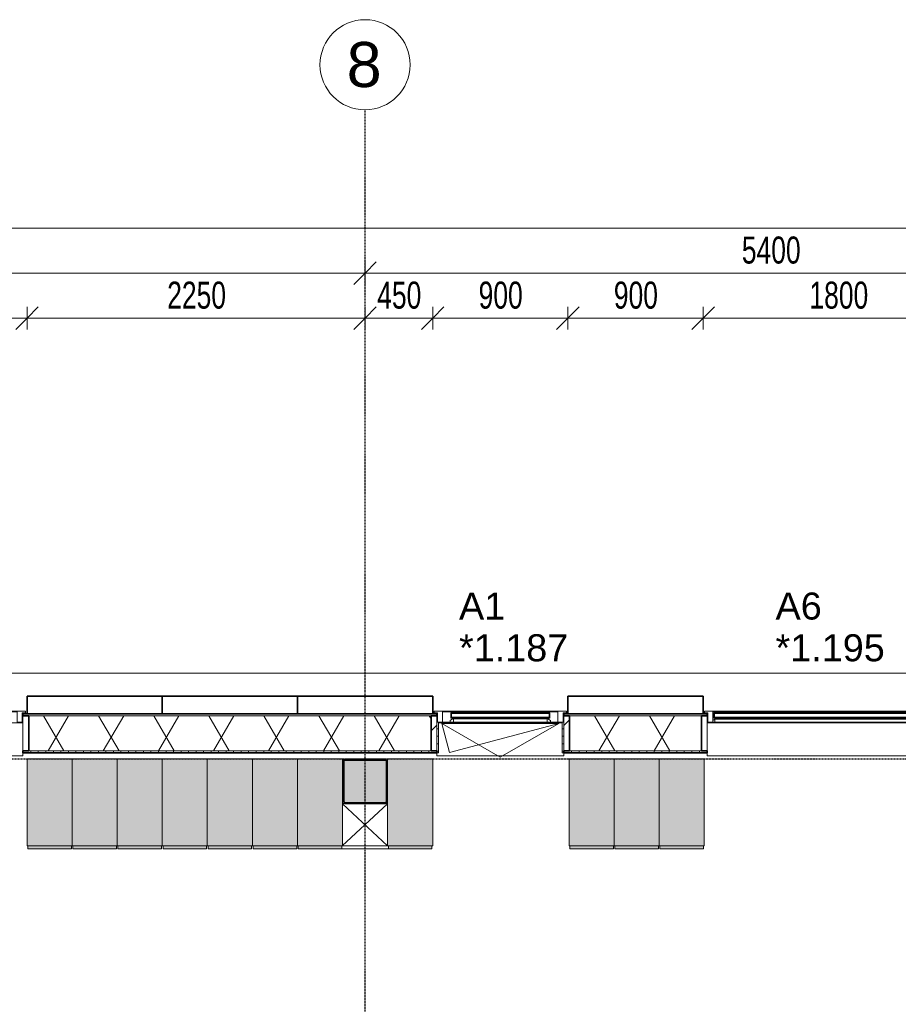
# Model space of a CAD drawing. Header units: millimetres. Extents: x -80560 to 110805, y -11020 to 52719.
# Tile 146 of 184: x 75796 to 81644, y 46166 to 52719. Entities that reach past the tile are written whole.
import ezdxf

# ---------------------------------------------------------------- set-up
doc = ezdxf.new("R2010")
doc.units = ezdxf.units.MM
doc.linetypes.add('CENTER2', pattern=[20, 8, -4, 4, -4])
doc.linetypes.add('DASHED2-1', pattern=[3, 2, -1])
for name, color, linetype, lineweight in [('A-ANNO-DIMS', 211, 'Continuous', 9), ('A-ANNO-DIMS-100', 211, 'Continuous', 9), ('A-DETL', 90, 'Continuous', 18), ('A-FLOR-OVHD', 1, 'DASHED2-1', 18), ('A-GENM', 13, 'Continuous', 18), ('A-GLAZ', 151, 'Continuous', 18), ('A-GLAZ-IDEN', 152, 'Continuous', 18), ('A-GLAZ-SILL', 1, 'Continuous', 18), ('A-WALL', 113, 'Continuous', 35), ('A-WALL-PATT', 111, 'Continuous', 35), ('S-COLS', 52, 'Continuous', 18), ('S-GRID', 1, 'Continuous', 9), ('S-GRID-IDEN', 1, 'Continuous', 9)]:
    doc.layers.add(name, color=color, linetype=linetype, lineweight=lineweight)
doc.styles.add('Arial', font='arial.ttf', dxfattribs={"height": 180})
doc.styles.add('Arial_4', font='arial.ttf', dxfattribs={"height": 300})
doc.styles.add('Arial_5', font='arial.ttf', dxfattribs={"width": 0.7, "height": 180})
doc.dimstyles.new('n3o_1_8', dxfattribs={"dimscale": 304.8, "dimtxt": 183.646692, "dimasz": 0.492126, "dimexe": 0.246063, "dimexo": 0.0625, "dimgap": 0.032808, "dimtad": 1, "dimdec": 0, "dimdsep": 46, "dimtxsty": 'Arial_5', "dimblk1": 'OBLIQUE', "dimblk2": 'OBLIQUE', "dimsah": 1, "dimcen": 0.09, "dimdle": 0.246063, "dimazin": 0, "dimtfac": 1, "dimtdec": 4, "dimtix": 1, "dimtmove": 0, "dimatfit": 3, "dimfxl": 0.246063, "dimfxlon": 1, "dimtvp": 1, "dimtolj": 1, "dimtzin": 0, "dimarcsym": 2})
pattern_1 = [(45, (0, 0), (-141.42136, 141.42136), [])]
pattern_2 = [(0, (0, 0), (0, 50), [])]

# ---------------------------------------------------------------- blocks, each defined once
blk = doc.blocks.new('NLRS_28_SCO_UN_staalkolom koker betongevuld_gen_CGA - kolom A-V323-DO_01 eerste verdieping')
at = {"layer": 'S-COLS', "lineweight": 5}
h = blk.add_hatch(dxfattribs=at)
h.set_pattern_fill('FP_138', color=256, style=0, pattern_type=2)
h.set_pattern_definition([(45, (-53200, -47650), (-99.99975, 99.99975), []), (45, (-53115, -47650), (-99.99975, 99.99975), []), (45, (-53110, -47650), (-99.99975, 99.99975), []), (45, (-53105, -47650), (-99.99975, 99.99975), []), (45, (-53100, -47650), (-99.99975, 99.99975), []), (45, (-53095, -47650), (-99.99975, 99.99975), []), (45, (-53090, -47650), (-99.99975, 99.99975), []), (45, (-53085, -47650), (-99.99975, 99.99975), [])])
h.paths.add_polyline_path([(-138, -150), (138, -150), (146.5, -146.5), (150, -138), (150, 138), (146.5, 146.5), (138, 150), (-138, 150), (-146.5, 146.5), (-150, 138), (-150, -138), (-146.5, -146.5)], flags=0)
h.paths.add_polyline_path([(134, -142), (-134, -142), (-139.7, -139.7), (-142, -134), (-142, 134), (-139.7, 139.7), (-134, 142), (134, 142), (139.7, 139.7), (142, 134), (142, -134), (139.7, -139.7)], flags=0)
at = {"layer": 'S-COLS', "lineweight": 9}
blk.add_hatch(color=256, dxfattribs=at).paths.add_polyline_path([(134, -142), (139.7, -139.7), (142, -134), (142, 134), (139.7, 139.7), (134, 142), (-134, 142), (-139.7, 139.7), (-142, 134), (-142, -134), (-139.7, -139.7), (-134, -142)], flags=0)
at = {"layer": 'S-COLS', "lineweight": 35}
for p, q in [((-142, 134), (-142, -134)), ((134, 142), (-134, 142)), ((142, -134), (142, 134)), ((-134, -142), (134, -142))]:
    blk.add_line(p, q, dxfattribs=at)
at = {"layer": 'S-COLS'}
for p, q in [((-142, -134), (-142, 134)), ((138, 150), (-138, 150)), ((-134, 142), (134, 142)), ((142, 134), (142, -134)), ((-138, -150), (138, -150)), ((134, -142), (-134, -142))]:
    blk.add_line(p, q, dxfattribs=at)
for centre, radius, start, end in [((-138, 138), 12, 90, 180), ((-134, 134), 8, 90, 180), ((134, 134), 8, 0, 90), ((138, 138), 12, 0, 90), ((-138, -138), 12, 180, 270), ((-134, -134), 8, 180, 270), ((134, -134), 8, 270, 0), ((138, -138), 12, 270, 360)]:
    blk.add_arc(centre, radius, start, end, dxfattribs=at)
at = {"layer": 'S-COLS', "lineweight": 35}
for centre, start, end in [((-134, 134), 90, 180), ((134, 134), 360, 90), ((-134, -134), 180, 270), ((134, -134), 270, 360)]:
    blk.add_arc(centre, 8, start, end, dxfattribs=at)
blk = doc.blocks.new('19112_SW_LeonardoCollege_R2020_rvt-1-DO_01 eerste verdieping')
at = {"color": 9, "lineweight": 9}
blk.add_blockref('NLRS_28_SCO_UN_staalkolom koker betongevuld_gen_CGA - kolom A-V323-DO_01 eerste verdieping', (53200, 47650), dxfattribs=at)
blk = doc.blocks.new('Basic Wall _ 41_WA_n3o_cladding_vertikaal_random_100mm_oorspronkelijk - ___-31301000-DO_01 eerste verdieping')
at = {"layer": 'A-WALL', "lineweight": 18}
for p, q in [((13029, 48371), (79171, 48371)), ((50950, 48101), (50918, 48101)), ((53682, 48101), (53650, 48101)), ((54550, 48101), (54518, 48101)), ((55482, 48101), (55450, 48101)), ((50923, 48099), (50918, 48099)), ((53682, 48099), (53677, 48099)), ((54523, 48099), (54518, 48099)), ((55482, 48099), (55477, 48099))]:
    blk.add_line(p, q, dxfattribs=at)
blk = doc.blocks.new('NLRS_41_GM_WPB_spouwlat-SH_generiek_ISR - 235x38-V84-DO_01 eerste verdieping')
at = {"layer": 'A-GENM'}
for p, q in [((50961, 48087), (50923, 48087)), ((50923, 48087), (50923, 47852)), ((50961, 47852), (50961, 48087)), ((50923, 47852), (50961, 47852))]:
    blk.add_line(p, q, dxfattribs=at)
blk = doc.blocks.new('NLRS_41_GM_WPB_spouwlat-SH_generiek_ISR - 235x38-V90-DO_01 eerste verdieping')
at = {"layer": 'A-GENM'}
h = blk.add_hatch(dxfattribs=at)
h.set_pattern_fill('FP_52', color=256, style=0, pattern_type=2)
h.set_pattern_definition(pattern_1)
h.paths.add_polyline_path([(53677, 47852), (53677, 48087), (53639, 48087), (53639, 47852)], flags=0)
for p, q in [((53677, 48087), (53639, 48087)), ((53639, 48087), (53639, 47852)), ((53677, 47852), (53677, 48087)), ((53639, 47852), (53677, 47852))]:
    blk.add_line(p, q, dxfattribs=at)
blk = doc.blocks.new('NLRS_41_GM_WPB_spouwlat-SH_generiek_ISR - 235x38-V91-DO_01 eerste verdieping')
at = {"layer": 'A-GENM'}
h = blk.add_hatch(dxfattribs=at)
h.set_pattern_fill('FP_52', color=256, style=0, pattern_type=2)
h.set_pattern_definition(pattern_1)
h.paths.add_polyline_path([(54561, 47852), (54561, 48087), (54523, 48087), (54523, 47852)], flags=0)
for p, q in [((54561, 48087), (54523, 48087)), ((54523, 48087), (54523, 47852)), ((54561, 47852), (54561, 48087)), ((54523, 47852), (54561, 47852))]:
    blk.add_line(p, q, dxfattribs=at)
blk = doc.blocks.new('41_dagkanten_SH_generiek_ISR - 12x204_5-V92-DO_01 eerste verdieping')
at = {"layer": 'A-GENM'}
h = blk.add_hatch(dxfattribs=at)
h.set_pattern_fill('FP_53', color=256, style=0, pattern_type=2)
h.set_pattern_definition(pattern_2)
h.paths.add_polyline_path([(54511, 47839.5), (54523, 47839.5), (54523, 48044), (54511, 48044), (54511, 47914.3)], flags=0)
for p, q in [((54511, 48044), (54511, 47839.5)), ((54523, 48044), (54518, 48044)), ((54523, 47839.5), (54523, 48044)), ((54511, 47839.5), (54523, 47839.5))]:
    blk.add_line(p, q, dxfattribs=at)
blk = doc.blocks.new('41_dagkanten_SH_generiek_ISR - 12x204_5-V93-DO_01 eerste verdieping')
at = {"layer": 'A-GENM'}
h = blk.add_hatch(dxfattribs=at)
h.set_pattern_fill('FP_53', color=256, style=0, pattern_type=2)
h.set_pattern_definition(pattern_2)
h.paths.add_polyline_path([(53677, 47839.5), (53689, 47839.5), (53689, 48044), (53677, 48044), (53677, 47914.3)], flags=0)
for p, q in [((53682, 48044), (53677, 48044)), ((53677, 48044), (53677, 47839.5)), ((53689, 47839.5), (53689, 48044)), ((53677, 47839.5), (53689, 47839.5))]:
    blk.add_line(p, q, dxfattribs=at)
blk = doc.blocks.new('NLRS_41_GM_WPB_spouwlat-SH_generiek_ISR - 235x38-V94-DO_01 eerste verdieping')
at = {"layer": 'A-GENM'}
h = blk.add_hatch(dxfattribs=at)
h.set_pattern_fill('FP_52', color=256, style=0, pattern_type=2)
h.set_pattern_definition(pattern_1)
h.paths.add_polyline_path([(55477, 47852), (55477, 48087), (55439, 48087), (55439, 47852)], flags=0)
for p, q in [((55477, 48087), (55439, 48087)), ((55439, 48087), (55439, 47852)), ((55477, 47852), (55477, 48087)), ((55439, 47852), (55477, 47852))]:
    blk.add_line(p, q, dxfattribs=at)
blk = doc.blocks.new('merk 1800 vast glas - std-31563602-DO_01 eerste verdieping')
at = {"layer": 'A-GLAZ'}
for p, q in [((-812, 0), (-890, 0)), ((-890, 0), (-890, -10)), ((-812, -4), (-812, 0)), ((890, 0), (812, 0)), ((812, 0), (812, -4)), ((890, -10), (890, 0)), ((-890, -10), (-868, -10)), ((-868, -10), (-868, -72)), ((-834, -72), (-834, -4)), ((-834, -4), (-812, -4)), ((812, -4), (834, -4)), ((834, -4), (834, -72)), ((868, -72), (868, -10)), ((868, -10), (890, -10)), ((-868, -72), (-834, -72)), ((834, -72), (868, -72))]:
    blk.add_line(p, q, dxfattribs=at)
at = {"layer": 'A-GLAZ-SILL'}
for p, q in [((812, 0), (-812, 0)), ((812, -4), (-812, -4))]:
    blk.add_line(p, q, dxfattribs=at)
blk = doc.blocks.new('merk 900 draaikiep - std-30819372-DO_01 eerste verdieping')
at = {"layer": 'A-GLAZ'}
for p, q in [((-362, 0), (-440, 0)), ((-440, 0), (-440, -10)), ((-362, -4), (-362, 0)), ((440, 0), (362, 0)), ((362, 0), (362, -4)), ((440, -10), (440, 0)), ((-440, -10), (-418, -10)), ((-418, -10), (-418, -72)), ((-384, -72), (-384, -4)), ((-384, -4), (-362, -4)), ((362, -4), (384, -4)), ((384, -4), (384, -72)), ((418, -72), (418, -10)), ((418, -10), (440, -10)), ((-418, -72), (-384, -72)), ((384, -72), (418, -72))]:
    blk.add_line(p, q, dxfattribs=at)
at = {"layer": 'A-GLAZ-SILL'}
for p, q in [((362, 0), (-362, 0)), ((362, -4), (-362, -4)), ((-334, -72), (-384, -72)), ((384, -72), (334, -72))]:
    blk.add_line(p, q, dxfattribs=at)
blk = doc.blocks.new('73_EHA_locker - 73_EHA_locker-30219754-DO_01 eerste verdieping')
at = {"layer": 'A-GENM'}
for points in [[(0, 580), (-300, 580), (-300, 0), (0, 0)], [(-5, 0), (-295, 0), (-295, -20), (-5, -20)]]:
    blk.add_hatch(color=256, dxfattribs=at).paths.add_polyline_path(points, flags=0)
for p, q in [((0, 580), (-300, 580)), ((-300, 580), (-300, 0)), ((0, 0), (0, 580)), ((-300, 0), (0, 0)), ((-5, 0), (-295, 0)), ((-295, 0), (-295, -20)), ((-5, -20), (-5, 0)), ((-295, -20), (-5, -20))]:
    blk.add_line(p, q, dxfattribs=at)
blk = doc.blocks.new('73_EHA_locker - 73_EHA_locker-30391277-DO_01 eerste verdieping')
at = {"layer": 'A-GENM'}
for points in [[(-295, 0), (-5, 0), (-5, 20), (-295, 20)], [(-300, -251.8), (-300, -580), (0, -580), (0, 0), (-300, 0)]]:
    blk.add_hatch(color=256, dxfattribs=at).paths.add_polyline_path(points, flags=0)
for p, q in [((0, 0), (-300, 0)), ((-300, 0), (-300, -580)), ((-5, 20), (-295, 20)), ((-295, 20), (-295, 0)), ((-295, 0), (-5, 0)), ((-5, 0), (-5, 20)), ((0, -580), (0, 0)), ((-300, -580), (0, -580))]:
    blk.add_line(p, q, dxfattribs=at)
blk = doc.blocks.new('31_n3o_RT72_raam binnensponning_771017_v3 - Type 1-33563407-DO_01 eerste verdieping')
at = {"layer": 'A-GENM'}
for p, q in [((-372, -72), (-390, -72)), ((-390, -72), (-390, -76)), ((-390, -76), (-372.03, -76)), ((-372.03, -76), (-372, -72)), ((-372, -72), (-372.03, -76)), ((-372.03, -76), (372.03, -76)), ((372, -72), (-372, -72)), ((372.03, -76), (372, -72)), ((390, -72), (372, -72)), ((372, -72), (372.03, -76)), ((372.03, -76), (390, -76)), ((390, -76), (390, -72))]:
    blk.add_line(p, q, dxfattribs=at)
blk = doc.blocks.new('Mobility Plan Swing v2 - Mobility Plan Swing v2-33563420-DO_01 eerste verdieping')
at = {"layer": 'A-GENM'}
for p, q in [((-390, 0), (0, 225.2)), ((0, 225.2), (390, 0)), ((-390, 0), (337.7, 195)), ((390, 0), (337.7, 195))]:
    blk.add_line(p, q, dxfattribs=at)
blk = doc.blocks.new('30_n3o_RT72_glas met glaslat - Type 1-33563412-DO_01 eerste verdieping')
at = {"layer": 'A-GENM'}
for points in [[(329, -11), (329, -5), (-329, -5), (-329, -11), (156.2, -11)], [(329, -41), (329, -35), (-329, -35), (-329, -41), (156.2, -41)]]:
    blk.add_hatch(color=256, dxfattribs=at).paths.add_polyline_path(points, flags=0)
for p, q in [((-0.5, 0), (0.5, 0)), ((-329, -11), (-329, -5)), ((-329, -5), (329, -5)), ((329, -11), (-329, -11)), ((-329, -35), (-329, -11)), ((-329, -41), (-329, -35)), ((-329, -35), (329, -35)), ((329, -41), (-329, -41)), ((-325, -11), (-325, -35)), ((325, -35), (325, -11)), ((329, -11), (329, -5)), ((329, -11), (329, -35)), ((329, -41), (329, -35))]:
    blk.add_line(p, q, dxfattribs=at)
blk = doc.blocks.new('DPWP_30_n3o_RT72_glas met glaslat Frame1 - Type 1-33563415-DO_01 eerste verdieping')
at = {"layer": 'A-GENM'}
for p, q in [((-334, -15), (-317.317, -5)), ((-334, -27), (-334, -15)), ((-312, -27), (-334, -27)), ((-317.317, -5), (-312, -5)), ((312, -5), (-312, -5)), ((-312, -5), (-312, -27)), ((312, -27), (-312, -27)), ((312, -5), (317.317, -5)), ((312, -27), (312, -5)), ((334, -27), (312, -27)), ((317.317, -5), (334, -15)), ((334, -15), (334, -27))]:
    blk.add_line(p, q, dxfattribs=at)
blk = doc.blocks.new('30_n3o_RT72_glas met glaslat - Type 1-33604115-DO_01 eerste verdieping')
at = {"layer": 'A-GENM'}
for points in [[(416.3, -11), (829, -11), (829, -5), (-829, -5), (-829, -11), (-171, -11)], [(416.3, -41), (829, -41), (829, -35), (-829, -35), (-829, -41), (-171, -41)]]:
    blk.add_hatch(color=256, dxfattribs=at).paths.add_polyline_path(points, flags=0)
for p, q in [((829, -5), (-829, -5)), ((-829, -5), (-829, -11)), ((-825, -5), (-829, -5)), ((-829, -5), (-829, -41)), ((-829, -11), (829, -11)), ((829, -35), (-829, -35)), ((-829, -35), (-829, -41)), ((-829, -41), (829, -41)), ((-829, -41), (-825, -41)), ((-825, -41), (-825, -5)), ((829, -5), (825, -5)), ((825, -5), (825, -41)), ((825, -41), (829, -41)), ((829, -11), (829, -5)), ((829, -41), (829, -5)), ((829, -41), (829, -35))]:
    blk.add_line(p, q, dxfattribs=at)
blk = doc.blocks.new('DPWP_30_n3o_RT72_glas met glaslat Frame1 - Type 1-33604118-DO_01 eerste verdieping')
at = {"layer": 'A-GENM'}
for p, q in [((-822, -7.8), (-834, -15)), ((-834, -27), (-822, -27)), ((822, -7.8), (-822, -7.8)), ((-822, -7.8), (-822, -27)), ((-822, -27), (-822, -7.8)), ((-822, -27), (822, -27)), ((822, -27), (822, -7.8)), ((834, -15), (822, -7.8)), ((822, -7.8), (822, -27)), ((822, -27), (834, -27))]:
    blk.add_line(p, q, dxfattribs=at)
blk = doc.blocks.new('NLRS_42_GM_ISR_vensterbank_kunststeen-SH_generiek_ISR - 220x20-33891736-DO_01 eerste verdieping')
at = {"layer": 'A-GENM'}
for p, q in [((-873, 0), (861, 0)), ((-873, -220), (-873, -199.5)), ((873, -220), (-873, -220)), ((873, -199.5), (873, -220))]:
    blk.add_line(p, q, dxfattribs=at)
blk = doc.blocks.new('NLRS_42_GM_ISR_vensterbank_kunststeen-SH_generiek_ISR - 220x20-33891754-DO_01 eerste verdieping')
at = {"layer": 'A-GENM'}
for p, q in [((-411, 0), (-390, 0)), ((390, 0), (411, 0)), ((-423, -220), (-423, -199.5)), ((423, -220), (-423, -220)), ((423, -199.5), (423, -220))]:
    blk.add_line(p, q, dxfattribs=at)
blk = doc.blocks.new('NLRS_42_GM_ISR_vensterbank_kunststeen-SH_generiek_ISR - 220x20-V365-DO_01 eerste verdieping')
at = {"layer": 'A-GENM'}
for p, q in [((-861, 0), (873, 0)), ((-873, -220), (-873, -199.5)), ((873, -220), (-873, -220)), ((873, -199.5), (873, -220))]:
    blk.add_line(p, q, dxfattribs=at)
blk = doc.blocks.new('Grid - r_3_0mm-316018-DO_01 eerste verdieping')
at = {"layer": 'S-GRID-IDEN'}
blk.add_circle((0, 0), 3, dxfattribs=at)
blk = doc.blocks.new('DIMBLOCK22-DO_01 eerste verdieping')
at = {"layer": 'A-ANNO-DIMS-100'}
for p, q in [((72694.8, 51032.4), (72769.8, 51107.4)), ((72694.8, 51107.4), (72694.8, 50957.4)), ((72694.8, 51032.4), (72694.8, 51107.4)), ((78094.8, 51032.4), (78169.8, 51107.4)), ((78094.8, 51107.4), (78094.8, 50957.4)), ((78094.8, 51032.4), (78094.8, 51107.4)), ((72694.8, 51032.4), (72619.8, 50957.4)), ((72694.8, 51032.4), (78094.8, 51032.4)), ((78094.8, 51032.4), (78019.8, 50957.4))]:
    blk.add_line(p, q, dxfattribs=at)
at = {"layer": 'A-ANNO-DIMS-100', "color": 0, "insert": (75202.7, 51276), "char_height": 180, "width": 461.094, "attachment_point": 1, "line_spacing_factor": 0.941778, "style": 'Arial_5'}
blk.add_mtext('5400', dxfattribs=at)
blk = doc.blocks.new('_Oblique')
at = {"color": 0, "linetype": 'ByBlock', "lineweight": -2}
blk.add_line((-0.5, -0.5), (0.5, 0.5), dxfattribs=at)
blk = doc.blocks.new('DIMBLOCK23-DO_01 eerste verdieping')
at = {"layer": 'A-ANNO-DIMS-100'}
for p, q in [((78094.8, 51032.4), (78169.8, 51107.4)), ((78094.8, 51107.4), (78094.8, 50957.4)), ((78094.8, 51032.4), (78094.8, 51107.4)), ((83494.8, 51032.4), (83569.8, 51107.4)), ((83494.8, 51107.4), (83494.8, 50957.4)), ((83494.8, 51032.4), (83494.8, 51107.4)), ((78094.8, 51032.4), (78019.8, 50957.4)), ((78094.8, 51032.4), (83494.8, 51032.4)), ((83494.8, 51032.4), (83419.8, 50957.4))]:
    blk.add_line(p, q, dxfattribs=at)
at = {"layer": 'A-ANNO-DIMS-100', "color": 0, "insert": (80602.7, 51276), "char_height": 180, "width": 461.094, "attachment_point": 1, "line_spacing_factor": 0.941778, "style": 'Arial_5'}
blk.add_mtext('5400', dxfattribs=at)
blk = doc.blocks.new('DIMBLOCK59-DO_01 eerste verdieping')
at = {"layer": 'A-ANNO-DIMS-100'}
for p, q in [((74044.8, 50732.4), (74119.8, 50807.4)), ((74044.8, 50657.4), (74044.8, 50807.4)), ((75844.8, 50732.4), (75919.8, 50807.4)), ((75844.8, 50657.4), (75844.8, 50807.4)), ((74044.8, 50732.4), (73969.8, 50657.4)), ((74044.8, 50732.4), (75844.8, 50732.4)), ((74044.8, 50732.4), (74044.8, 50657.4)), ((75844.8, 50732.4), (75769.8, 50657.4)), ((75844.8, 50732.4), (75844.8, 50657.4))]:
    blk.add_line(p, q, dxfattribs=at)
at = {"layer": 'A-ANNO-DIMS-100', "color": 0, "insert": (74752.7, 50976), "char_height": 180, "width": 461.094, "attachment_point": 1, "line_spacing_factor": 0.941778, "style": 'Arial_5'}
blk.add_mtext('1800', dxfattribs=at)
blk = doc.blocks.new('DIMBLOCK60-DO_01 eerste verdieping')
at = {"layer": 'A-ANNO-DIMS-100'}
for p, q in [((75844.8, 50732.4), (75919.8, 50807.4)), ((75844.8, 50657.4), (75844.8, 50807.4)), ((78094.8, 50732.4), (78169.8, 50807.4)), ((78094.8, 50807.4), (78094.8, 50657.4)), ((78094.8, 50732.4), (78094.8, 50807.4)), ((75844.8, 50732.4), (75769.8, 50657.4)), ((75844.8, 50732.4), (78094.8, 50732.4)), ((75844.8, 50732.4), (75844.8, 50657.4)), ((78094.8, 50732.4), (78019.8, 50657.4))]:
    blk.add_line(p, q, dxfattribs=at)
at = {"layer": 'A-ANNO-DIMS-100', "color": 0, "insert": (76777.7, 50976), "char_height": 180, "width": 461.094, "attachment_point": 1, "line_spacing_factor": 0.941778, "style": 'Arial_5'}
blk.add_mtext('2250', dxfattribs=at)
blk = doc.blocks.new('DIMBLOCK61-DO_01 eerste verdieping')
at = {"layer": 'A-ANNO-DIMS-100'}
for p, q in [((78094.8, 50732.4), (78169.8, 50807.4)), ((78094.8, 50807.4), (78094.8, 50657.4)), ((78094.8, 50732.4), (78094.8, 50807.4)), ((78544.8, 50732.4), (78619.8, 50807.4)), ((78544.8, 50657.4), (78544.8, 50807.4)), ((78094.8, 50732.4), (78019.8, 50657.4)), ((78094.8, 50732.4), (78544.8, 50732.4)), ((78544.8, 50732.4), (78469.8, 50657.4)), ((78544.8, 50732.4), (78544.8, 50657.4))]:
    blk.add_line(p, q, dxfattribs=at)
at = {"layer": 'A-ANNO-DIMS-100', "color": 0, "insert": (78175.7, 50976), "char_height": 180, "width": 345.821, "attachment_point": 1, "line_spacing_factor": 0.941778, "style": 'Arial_5'}
blk.add_mtext('450', dxfattribs=at)
blk = doc.blocks.new('DIMBLOCK62-DO_01 eerste verdieping')
at = {"layer": 'A-ANNO-DIMS-100'}
for p, q in [((78544.8, 50732.4), (78619.8, 50807.4)), ((78544.8, 50657.4), (78544.8, 50807.4)), ((79444.8, 50732.4), (79519.8, 50807.4)), ((79444.8, 50657.4), (79444.8, 50807.4)), ((78544.8, 50732.4), (78469.8, 50657.4)), ((78544.8, 50732.4), (79444.8, 50732.4)), ((78544.8, 50732.4), (78544.8, 50657.4)), ((79444.8, 50732.4), (79369.8, 50657.4)), ((79444.8, 50732.4), (79444.8, 50657.4))]:
    blk.add_line(p, q, dxfattribs=at)
at = {"layer": 'A-ANNO-DIMS-100', "color": 0, "insert": (78850.7, 50976), "char_height": 180, "width": 345.821, "attachment_point": 1, "line_spacing_factor": 0.941778, "style": 'Arial_5'}
blk.add_mtext('900', dxfattribs=at)
blk = doc.blocks.new('DIMBLOCK63-DO_01 eerste verdieping')
at = {"layer": 'A-ANNO-DIMS-100'}
for p, q in [((79444.8, 50732.4), (79519.8, 50807.4)), ((79444.8, 50657.4), (79444.8, 50807.4)), ((80344.8, 50732.4), (80419.8, 50807.4)), ((80344.8, 50657.4), (80344.8, 50807.4)), ((79444.8, 50732.4), (79369.8, 50657.4)), ((79444.8, 50732.4), (80344.8, 50732.4)), ((79444.8, 50732.4), (79444.8, 50657.4)), ((80344.8, 50732.4), (80269.8, 50657.4)), ((80344.8, 50732.4), (80344.8, 50657.4))]:
    blk.add_line(p, q, dxfattribs=at)
at = {"layer": 'A-ANNO-DIMS-100', "color": 0, "insert": (79750.7, 50976), "char_height": 180, "width": 345.821, "attachment_point": 1, "line_spacing_factor": 0.941778, "style": 'Arial_5'}
blk.add_mtext('900', dxfattribs=at)
blk = doc.blocks.new('DIMBLOCK64-DO_01 eerste verdieping')
at = {"layer": 'A-ANNO-DIMS-100'}
for p, q in [((80344.8, 50732.4), (80419.8, 50807.4)), ((80344.8, 50657.4), (80344.8, 50807.4)), ((82144.8, 50732.4), (82219.8, 50807.4)), ((82144.8, 50657.4), (82144.8, 50807.4)), ((80344.8, 50732.4), (80269.8, 50657.4)), ((80344.8, 50732.4), (82144.8, 50732.4)), ((80344.8, 50732.4), (80344.8, 50657.4)), ((82144.8, 50732.4), (82069.8, 50657.4)), ((82144.8, 50732.4), (82144.8, 50657.4))]:
    blk.add_line(p, q, dxfattribs=at)
at = {"layer": 'A-ANNO-DIMS-100', "color": 0, "insert": (81052.7, 50976), "char_height": 180, "width": 461.094, "attachment_point": 1, "line_spacing_factor": 0.941778, "style": 'Arial_5'}
blk.add_mtext('1800', dxfattribs=at)
blk = doc.blocks.new('DIMBLOCK143-DO_01 eerste verdieping')
at = {"layer": 'A-ANNO-DIMS-100'}
for p, q in [((37923.8, 51332.4), (37998.8, 51407.4)), ((37923.8, 51257.4), (37923.8, 51407.4)), ((84215.8, 51332.4), (84290.8, 51407.4)), ((84215.8, 51257.4), (84215.8, 51407.4)), ((37848.8, 51332.4), (84290.8, 51332.4)), ((37923.8, 51332.4), (37848.8, 51257.4)), ((37923.8, 51332.4), (37923.8, 51257.4)), ((84215.8, 51332.4), (84140.8, 51257.4)), ((84215.8, 51332.4), (84215.8, 51257.4))]:
    blk.add_line(p, q, dxfattribs=at)
at = {"layer": 'A-ANNO-DIMS-100', "color": 0, "insert": (60829.7, 51576), "char_height": 180, "width": 576.368, "attachment_point": 1, "line_spacing_factor": 0.941778, "style": 'Arial_5'}
blk.add_mtext('46292', dxfattribs=at)

msp = doc.modelspace()

# ---------------------------------------------------------------- hatches: boundary and pattern name
at = {"layer": 'A-WALL-PATT', "lineweight": 18}
h = msp.add_hatch(dxfattribs=at)
h.set_pattern_fill('FP_49', color=256, style=0, pattern_type=2)
h.set_pattern_definition([(180, (61069.82, 48099), (1e-13, -50), [])])
h.paths.add_polyline_path([(83931.8, 48087), (83943.8, 48087), (83943.8, 48099), (82117.8, 48099), (82117.8, 48087), (83584, 48087)], flags=0)
h.paths.add_polyline_path([(80371.8, 48087), (80371.8, 48099), (79417.8, 48099), (79417.8, 48087), (80333.8, 48087)], flags=0)
h.paths.add_polyline_path([(78297.9, 48087), (78571.8, 48087), (78571.8, 48099), (75817.8, 48099), (75817.8, 48087), (77123.2, 48087)], flags=0)
h.paths.add_polyline_path([(72255.8, 48087), (74071.8, 48087), (74071.8, 48099), (72217.8, 48099), (72217.8, 48087)], flags=0)
h.paths.add_polyline_path([(70455.8, 48087), (71371.8, 48087), (71371.8, 48099), (70417.8, 48099), (70417.8, 48087)], flags=0)
h.paths.add_polyline_path([(68671.8, 48087), (68671.8, 48099), (66817.8, 48099), (66817.8, 48087), (68633.8, 48087)], flags=0)
h.paths.add_polyline_path([(65963.7, 48087), (65971.8, 48087), (65971.8, 48099), (60367.8, 48099), (60367.8, 48087), (65933.8, 48087)], flags=0)
h.paths.add_polyline_path([(58205.8, 48087), (59521.8, 48087), (59521.8, 48099), (58167.8, 48099), (58167.8, 48087)], flags=0)
h.paths.add_polyline_path([(55685.1, 48087), (57321.8, 48087), (57321.8, 48099), (55567.8, 48099), (55567.8, 48087), (55605.8, 48087)], flags=0)
h.paths.add_polyline_path([(52454.8, 48087), (52921.8, 48087), (52921.8, 48099), (52417.8, 48099), (52417.8, 48087)], flags=0)
h.paths.add_polyline_path([(48405.8, 48087), (49321.8, 48087), (49321.8, 48099), (48367.8, 48099), (48367.8, 48087)], flags=0)
h.paths.add_polyline_path([(50205.8, 48087), (51571.8, 48087), (51571.8, 48099), (50167.8, 48099), (50167.8, 48087)], flags=0)
h.paths.add_polyline_path([(45255.8, 48087), (46621.8, 48087), (46621.8, 48099), (45217.8, 48099), (45217.8, 48087)], flags=0)
h.paths.add_polyline_path([(42571.8, 48087), (42571.8, 48099), (41617.8, 48099), (41617.8, 48087), (42533.8, 48087)], flags=0)
h.paths.add_polyline_path([(40707.9, 48087), (40771.8, 48087), (40771.8, 48099), (38195.8, 48099), (38195.8, 48087), (39533.2, 48087)], flags=0)
h = msp.add_hatch(dxfattribs=at)
h.set_pattern_fill('FP_2', color=256, style=0, pattern_type=2)
h.set_pattern_definition([(60, (24894.82, 0), (-274.963, 158.75), []), (120, (24894.82, 0), (-274.963, -158.75), [])])
h.paths.add_polyline_path([(83696.8, 47852), (83931.8, 47852), (83931.8, 48087), (82155.8, 48087), (82155.8, 47852), (83584, 47852)], flags=0)
h.paths.add_polyline_path([(80333.8, 47852), (80333.8, 48087), (79455.8, 48087), (79455.8, 47852), (80059.9, 47852)], flags=0)
h.paths.add_polyline_path([(78533.8, 47852), (78533.8, 48087), (75855.8, 48087), (75855.8, 47852), (78297.9, 47852)], flags=0)
h.paths.add_polyline_path([(73599.1, 47852), (74033.8, 47852), (74033.8, 48087), (72255.8, 48087), (72255.8, 47852), (72424.4, 47852)], flags=0)
h.paths.add_polyline_path([(71249.8, 47852), (71333.8, 47852), (71333.8, 48087), (70455.8, 48087), (70455.8, 47852), (70662.4, 47852)], flags=0)
h.paths.add_polyline_path([(68313, 47852), (68633.8, 47852), (68633.8, 48087), (66855.8, 48087), (66855.8, 47852), (67725.7, 47852)], flags=0)
h.paths.add_polyline_path([(65933.8, 47852), (65933.8, 48087), (60405.8, 48087), (60405.8, 47852), (65376.3, 47852)], flags=0)
h.paths.add_polyline_path([(59483.8, 47852), (59483.8, 48087), (58205.8, 48087), (58205.8, 47852), (59209.2, 47852)], flags=0)
h.paths.add_polyline_path([(57153.5, 47852), (57283.8, 47852), (57283.8, 48087), (55605.8, 48087), (55605.8, 47852), (56859.8, 47852)], flags=0)
h.paths.add_polyline_path([(51533.8, 47852), (51533.8, 48087), (50205.8, 48087), (50205.8, 47852), (51280.1, 47852)], flags=0)
h.paths.add_polyline_path([(52455.8, 47852), (52883.8, 47852), (52883.8, 48087), (52455.8, 48087), (52455.8, 47914.3)], flags=0)
h.paths.add_polyline_path([(49283.8, 47852), (49283.8, 48087), (48405.8, 48087), (48405.8, 47852), (48930.7, 47852)], flags=0)
h.paths.add_polyline_path([(46581.3, 47852), (46583.8, 47852), (46583.8, 48087), (45255.8, 48087), (45255.8, 47852), (45406.6, 47852)], flags=0)
h.paths.add_polyline_path([(40707.9, 47852), (40733.8, 47852), (40733.8, 48087), (38207.8, 48087), (38207.8, 47852), (39533.2, 47852)], flags=0)
h.paths.add_polyline_path([(42469.9, 47852), (42533.8, 47852), (42533.8, 48087), (41655.8, 48087), (41655.8, 47852), (41882.6, 47852)], flags=0)
h = msp.add_hatch(dxfattribs=at)
h.set_pattern_fill('FP_50', color=256, angle=-270, style=0, pattern_type=2)
h.set_pattern_definition([(270, (61069.82, 48099), (50, 2e-13), [])])
h.paths.add_polyline_path([(83684.3, 47839.5), (83696.8, 47839.5), (83696.8, 47852), (82117.8, 47852), (82117.8, 47839.5), (83584, 47839.5)], flags=0)
h.paths.add_polyline_path([(79417.8, 47839.5), (80371.8, 47839.5), (80371.8, 47852), (79417.8, 47852)], flags=0)
h.paths.add_polyline_path([(78571.8, 47839.5), (78571.8, 47852), (75817.8, 47852), (75817.8, 47839.5), (78297.9, 47839.5)], flags=0)
h.paths.add_polyline_path([(74071.8, 47839.5), (74071.8, 47852), (72217.8, 47852), (72217.8, 47839.5), (73599.1, 47839.5)], flags=0)
h.paths.add_polyline_path([(71371.8, 47839.5), (71371.8, 47852), (70417.8, 47852), (70417.8, 47839.5), (71249.8, 47839.5)], flags=0)
h.paths.add_polyline_path([(68671.8, 47839.5), (68671.8, 47852), (66817.8, 47852), (66817.8, 47839.5), (68313, 47839.5)], flags=0)
h.paths.add_polyline_path([(65963.7, 47839.5), (65971.8, 47839.5), (65971.8, 47852), (60367.8, 47852), (60367.8, 47839.5), (65376.3, 47839.5)], flags=0)
h.paths.add_polyline_path([(59521.8, 47839.5), (59521.8, 47852), (58167.8, 47852), (58167.8, 47839.5), (59502.9, 47839.5)], flags=0)
h.paths.add_polyline_path([(57321.8, 47839.5), (57321.8, 47852), (55567.8, 47852), (55567.8, 47839.5), (57153.5, 47839.5)], flags=0)
h.paths.add_polyline_path([(51571.8, 47839.5), (51571.8, 47852), (50167.8, 47852), (50167.8, 47839.5), (51280.1, 47839.5)], flags=0)
h.paths.add_polyline_path([(52417.8, 47839.5), (52921.8, 47839.5), (52921.8, 47852), (52417.8, 47852)], flags=0)
h.paths.add_polyline_path([(49321.8, 47839.5), (49321.8, 47852), (48367.8, 47852), (48367.8, 47839.5), (48930.7, 47839.5)], flags=0)
h.paths.add_polyline_path([(46621.8, 47839.5), (46621.8, 47852), (45217.8, 47852), (45217.8, 47839.5), (46581.3, 47839.5)], flags=0)
h.paths.add_polyline_path([(41882.6, 47839.5), (42571.8, 47839.5), (42571.8, 47852), (41617.8, 47852), (41617.8, 47839.5)], flags=0)
h.paths.add_polyline_path([(40707.9, 47839.5), (40771.8, 47839.5), (40771.8, 47852), (38442.8, 47852), (38442.8, 47839.5), (39533.2, 47839.5)], flags=0)

# ---------------------------------------------------------------- linework, layer by layer
at = {"layer": 'A-DETL'}
for p, q in [((77943.4, 47220), (78244.8, 47500)), ((77944.8, 47500), (78243.4, 47220)), ((77939.8, 47220), (78249.8, 47220)), ((77939.8, 47200), (78249.8, 47200))]:
    msp.add_line(p, q, dxfattribs=at)
at = {"layer": 'A-FLOR-OVHD'}
msp.add_line((37923.8, 48371), (104065.3, 48371), dxfattribs=at)
at = {"layer": 'A-WALL'}
for p, q in [((78544.8, 48216), (75844.8, 48216)), ((75844.8, 48216), (75844.8, 48099)), ((76744.8, 48099), (76744.8, 48216)), ((77644.8, 48099), (77644.8, 48216)), ((78544.8, 48099), (78544.8, 48216)), ((80344.8, 48216), (79444.8, 48216)), ((79444.8, 48216), (79444.8, 48099)), ((80344.8, 48099), (80344.8, 48216)), ((78571.8, 48099), (75817.8, 48099)), ((75817.8, 48099), (75817.8, 48087)), ((75817.8, 48087), (75855.8, 48087)), ((75855.8, 48087), (75855.8, 47852)), ((78533.8, 47852), (78533.8, 48087)), ((78533.8, 48087), (78571.8, 48087)), ((78571.8, 48087), (78571.8, 48099)), ((80371.8, 48099), (79417.8, 48099)), ((79417.8, 48099), (79417.8, 48087)), ((79417.8, 48087), (79455.8, 48087)), ((79455.8, 48087), (79455.8, 47852)), ((80333.8, 47852), (80333.8, 48087)), ((80333.8, 48087), (80371.8, 48087)), ((80371.8, 48087), (80371.8, 48099)), ((75855.8, 47852), (75817.8, 47852)), ((75817.8, 47852), (75817.8, 47839.5)), ((75817.8, 47839.5), (78571.8, 47839.5)), ((78571.8, 47852), (78533.8, 47852)), ((78571.8, 47839.5), (78571.8, 47852)), ((79455.8, 47852), (79417.8, 47852)), ((79417.8, 47852), (79417.8, 47839.5)), ((79417.8, 47839.5), (80371.8, 47839.5)), ((80371.8, 47852), (80333.8, 47852)), ((80371.8, 47839.5), (80371.8, 47852))]:
    msp.add_line(p, q, dxfattribs=at)
at = {"layer": 'A-WALL', "lineweight": 18}
for p, q in [((75812.8, 48087), (75817.8, 48087)), ((78533.8, 48087), (75855.8, 48087)), ((78571.8, 48087), (78576.8, 48087)), ((79412.8, 48087), (79417.8, 48087)), ((80333.8, 48087), (79455.8, 48087)), ((80371.8, 48087), (80376.8, 48087)), ((78533.8, 47852), (75855.8, 47852)), ((80333.8, 47852), (79455.8, 47852))]:
    msp.add_line(p, q, dxfattribs=at)
at = {"layer": 'S-GRID', "linetype": 'CENTER2', "lineweight": 25}
for p, q in [((78094.8, 4383.3), (78094.8, 52119.1)), ((29945.3, 47800), (110204.9, 47800))]:
    msp.add_line(p, q, dxfattribs=at)

# ---------------------------------------------------------------- block references
at = {"color": 250, "lineweight": 5}
msp.add_blockref('19112_SW_LeonardoCollege_R2020_rvt-1-DO_01 eerste verdieping', (24894.8, 0), dxfattribs=at)
at = {"layer": 'A-GENM'}
for name, p in [('30_n3o_RT72_glas met glaslat - Type 1-33563412-DO_01 eerste verdieping', (78994.8, 48112)), ('30_n3o_RT72_glas met glaslat - Type 1-33604115-DO_01 eerste verdieping', (81244.8, 48112)), ('NLRS_42_GM_ISR_vensterbank_kunststeen-SH_generiek_ISR - 220x20-V365-DO_01 eerste verdieping', (74944.8, 48039)), ('NLRS_41_GM_WPB_spouwlat-SH_generiek_ISR - 235x38-V84-DO_01 eerste verdieping', (24894.8, 0)), ('NLRS_41_GM_WPB_spouwlat-SH_generiek_ISR - 235x38-V90-DO_01 eerste verdieping', (24894.8, 0)), ('41_dagkanten_SH_generiek_ISR - 12x204_5-V93-DO_01 eerste verdieping', (24894.8, 0)), ('NLRS_42_GM_ISR_vensterbank_kunststeen-SH_generiek_ISR - 220x20-33891754-DO_01 eerste verdieping', (78994.8, 48039)), ('31_n3o_RT72_raam binnensponning_771017_v3 - Type 1-33563407-DO_01 eerste verdieping', (78994.8, 48112)), ('DPWP_30_n3o_RT72_glas met glaslat Frame1 - Type 1-33563415-DO_01 eerste verdieping', (78994.8, 48071)), ('41_dagkanten_SH_generiek_ISR - 12x204_5-V92-DO_01 eerste verdieping', (24894.8, 0)), ('NLRS_41_GM_WPB_spouwlat-SH_generiek_ISR - 235x38-V91-DO_01 eerste verdieping', (24894.8, 0)), ('NLRS_41_GM_WPB_spouwlat-SH_generiek_ISR - 235x38-V94-DO_01 eerste verdieping', (24894.8, 0)), ('NLRS_42_GM_ISR_vensterbank_kunststeen-SH_generiek_ISR - 220x20-33891736-DO_01 eerste verdieping', (81244.8, 48039)), ('DPWP_30_n3o_RT72_glas met glaslat Frame1 - Type 1-33604118-DO_01 eerste verdieping', (81244.8, 48071)), ('73_EHA_locker - 73_EHA_locker-30219754-DO_01 eerste verdieping', (76744.8, 47220)), ('73_EHA_locker - 73_EHA_locker-30219754-DO_01 eerste verdieping', (77044.8, 47220)), ('73_EHA_locker - 73_EHA_locker-30219754-DO_01 eerste verdieping', (77344.8, 47220)), ('73_EHA_locker - 73_EHA_locker-30219754-DO_01 eerste verdieping', (77644.8, 47220)), ('73_EHA_locker - 73_EHA_locker-30219754-DO_01 eerste verdieping', (77944.8, 47220)), ('73_EHA_locker - 73_EHA_locker-30219754-DO_01 eerste verdieping', (78544.8, 47220))]:
    msp.add_blockref(name, p, dxfattribs=at)
at = {"layer": 'A-GENM', "rotation": 180}
for name, p in [('Mobility Plan Swing v2 - Mobility Plan Swing v2-33563420-DO_01 eerste verdieping', (78994.8, 48036)), ('73_EHA_locker - 73_EHA_locker-30391277-DO_01 eerste verdieping', (75844.8, 47220)), ('73_EHA_locker - 73_EHA_locker-30391277-DO_01 eerste verdieping', (76144.8, 47220)), ('73_EHA_locker - 73_EHA_locker-30391277-DO_01 eerste verdieping', (79452.8, 47220)), ('73_EHA_locker - 73_EHA_locker-30391277-DO_01 eerste verdieping', (79752.8, 47220)), ('73_EHA_locker - 73_EHA_locker-30391277-DO_01 eerste verdieping', (80052.8, 47220))]:
    msp.add_blockref(name, p, dxfattribs=at)
at = {"layer": 'A-GLAZ'}
for name, p in [('merk 1800 vast glas - std-31563602-DO_01 eerste verdieping', (74944.8, 48116)), ('merk 900 draaikiep - std-30819372-DO_01 eerste verdieping', (78994.8, 48116)), ('merk 1800 vast glas - std-31563602-DO_01 eerste verdieping', (81244.8, 48116))]:
    msp.add_blockref(name, p, dxfattribs=at)
at = {"layer": 'A-WALL', "lineweight": 18}
msp.add_blockref('Basic Wall _ 41_WA_n3o_cladding_vertikaal_random_100mm_oorspronkelijk - ___-31301000-DO_01 eerste verdieping', (24894.8, 0), dxfattribs=at)
at = {"layer": 'S-GRID-IDEN', "xscale": 99.99999999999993, "yscale": 99.99999999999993, "zscale": 99.99999999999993}
msp.add_blockref('Grid - r_3_0mm-316018-DO_01 eerste verdieping', (78094.8, 52419.1), dxfattribs=at)

# ---------------------------------------------------------------- texts
at = {"layer": 'A-GLAZ-IDEN', "lineweight": 9, "char_height": 180, "attachment_point": 1, "style": 'Arial'}
for s, insert, width in [('A1', (78720.2, 48906.7), 368.776), ('A6', (80827.1, 48906.7), 368.776), ('*1.187', (78720.2, 48628.9), 865.822), ('*1.195', (80827.1, 48628.9), 865.822)]:
    msp.add_mtext(s, dxfattribs=dict(at, insert=insert, width=width))
at = {"layer": 'S-GRID-IDEN', "insert": (77972.2, 52570.9), "char_height": 300, "width": 288.607, "attachment_point": 1, "style": 'Arial_4'}
msp.add_mtext('8', dxfattribs=at)

# ---------------------------------------------------------------- dimensions: what is measured, and where the dimension line sits
at = {"layer": 'A-ANNO-DIMS'}
for base, p1, p2, override, picture, middle in [((84215.8, 51332.4), (37923.8, 51257.4), (84215.8, 51257.4), {"dimpost": '<>', "dimfxl": 46292}, 'DIMBLOCK143-DO_01 eerste verdieping', (61069.8, 51434.3)), ((78094.8, 51032.4), (72694.8, 51107.4), (78094.8, 51107.4), {"dimpost": '<>', "dimfxl": 5400}, 'DIMBLOCK22-DO_01 eerste verdieping', (75394.8, 51134.3)), ((83494.8, 51032.4), (78094.8, 51107.4), (83494.8, 51107.4), {"dimpost": '<>', "dimfxl": 5400}, 'DIMBLOCK23-DO_01 eerste verdieping', (80794.8, 51134.3)), ((75844.8, 50732.4), (74044.8, 50657.4), (75844.8, 50657.4), {"dimpost": '<>', "dimfxl": 1800}, 'DIMBLOCK59-DO_01 eerste verdieping', (74944.8, 50834.3)), ((78094.8, 50732.4), (75844.8, 50657.4), (78094.8, 50807.4), {"dimpost": '<>', "dimfxl": 2254.994457}, 'DIMBLOCK60-DO_01 eerste verdieping', (76969.8, 50834.3)), ((78544.8, 50732.4), (78094.8, 50807.4), (78544.8, 50657.4), {"dimpost": '<>', "dimfxl": 474.341649}, 'DIMBLOCK61-DO_01 eerste verdieping', (78319.8, 50834.3)), ((79444.8, 50732.4), (78544.8, 50657.4), (79444.8, 50657.4), {"dimpost": '<>', "dimfxl": 900}, 'DIMBLOCK62-DO_01 eerste verdieping', (78994.8, 50834.3)), ((80344.8, 50732.4), (79444.8, 50657.4), (80344.8, 50657.4), {"dimpost": '<>', "dimfxl": 900}, 'DIMBLOCK63-DO_01 eerste verdieping', (79894.8, 50834.3)), ((82144.8, 50732.4), (80344.8, 50657.4), (82144.8, 50657.4), {"dimpost": '<>', "dimfxl": 1800}, 'DIMBLOCK64-DO_01 eerste verdieping', (81244.8, 50834.3))]:
    dim = msp.add_linear_dim(base=base, p1=p1, p2=p2, dimstyle='n3o_1_8', override=override, dxfattribs=at)
    dim.commit()
    dim.dimension.update_dxf_attribs({"geometry": picture, "text_midpoint": middle})

doc.saveas('drawing.dxf')
